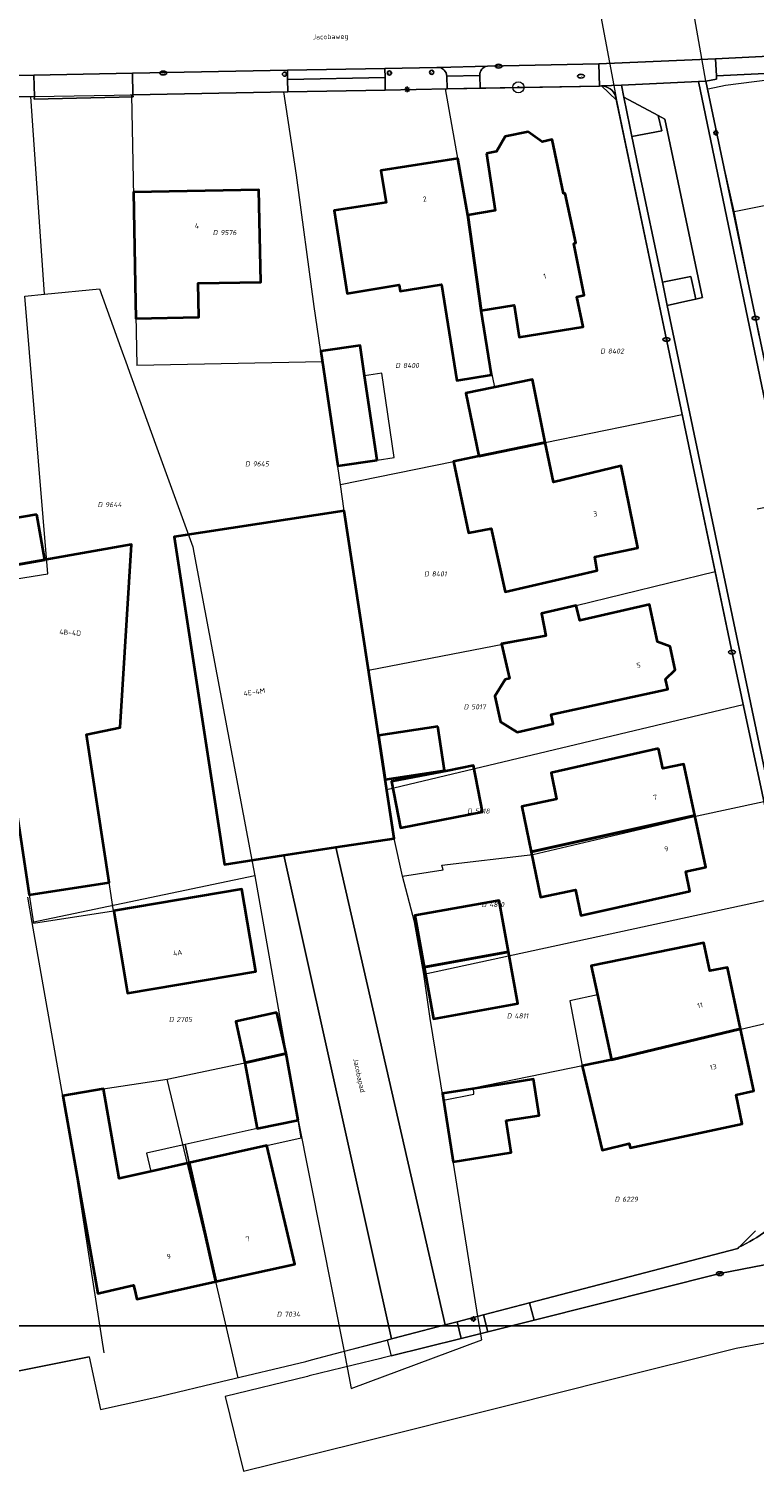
# Model space of a CAD drawing. Header units: metres. Extents: x 183765 to 187731, y 443805 to 446163.
# Tile 30 of 120: x 186649 to 186701, y 444155 to 444258. Entities that reach past the tile are written whole.
import ezdxf
from ezdxf.enums import TextEntityAlignment as Align

# ---------------------------------------------------------------- set-up
doc = ezdxf.new("R2010")
doc.units = ezdxf.units.M
doc.layers.get('0').update_dxf_attribs({"lineweight": 25})
for name, color, linetype, lineweight in [('B-WE-GR-BEPLANTING_CULTUUR_VASTE PLANTENVAK-GV', 90, 'Continuous', 18), ('B-WE-GR-BOOM-S', 253, 'Continuous', 25), ('B-WE-IE-MEUBILAIR-S', 7, 'Continuous', 25), ('B-WE-OG-BEBOUWING-GV', 7, 'Continuous', 35), ('B-WE-OG-BEBOUWING-T18', 10, 'Continuous', 18), ('B-WE-OG-BEBOUWING_LUIFEL-GV', 7, 'Continuous', 18), ('B-WE-OG-TERREIN_ERF-GV', 7, 'Continuous', 18), ('B-WE-OG-TOPOGRAFIE-T18', 10, 'Continuous', 18), ('B-WE-VH-GESLOTENVERHARDING_ASFALT-GV', 10, 'Continuous', 18), ('B-WE-VH-OPENVERHARDING_BETONSTRAATSTEEN-GV', 90, 'Continuous', 18), ('B-WE-VH-OPENVERHARDING_SIERBESTRATING-GV', 90, 'Continuous', 18), ('B-WE-VH-OPENVERHARDING_STRAATBAKSTEEN-GV', 90, 'Continuous', 18), ('B-WE-VH-OPENVERHARDING_TEGEL-GV', 90, 'Continuous', 18)]:
    doc.layers.add(name, color=color, linetype=linetype, lineweight=lineweight)
doc.layers.add('B-WE-KG-GRENS_PERCEEL-G', color=7, linetype='Continuous', lineweight=13, true_color=0xa55252)
doc.layers.add('B-WE-KG-GRENS_PERCEEL-S', color=7, linetype='Continuous', lineweight=25, true_color=0xa55252)
doc.styles.add('NLCS-ISO', font='NLCS-ISO.ttf')
doc.styles.add('NLCS-ISO-M200-T18', font='NLCS-ISO.ttf', dxfattribs={"height": 0.36})

# ---------------------------------------------------------------- blocks, each defined once
blk = doc.blocks.new('SIE-MEUBILAIR_PAAL_LICHTMAST-SO')
for points in [[(-0.62, 0), (-1, 0)], [(-0.71, 0.71), (-0.44, 0.44)], [(0, 1), (0, 0.62)], [(0.44, 0.44), (0.71, 0.71)], [(1, 0), (0.62, 0)], [(-0.71, -0.71), (-0.44, -0.44)], [(0, -0.62), (0, -1)], [(0.44, -0.44), (0.71, -0.71)]]:
    blk.add_lwpolyline(points)
blk.add_circle((0, 0), 0.5)
blk = doc.blocks.new('SIE-MEUBILAIR_PAAL_AFSLUITPAAL-SO')
blk.add_circle((0, 0), 0.75)
at = {"style": 'NLCS-ISO'}
blk.add_text('af', height=0.75, dxfattribs=at).set_placement((0, 0.05), align=Align.MIDDLE_CENTER)
blk = doc.blocks.new('SIE-MEUBILAIR_PUT_BRANDKRAAN-SO')
blk.add_ellipse((0, 0), major_axis=(1.25, 0), ratio=0.54)
at = {"style": 'NLCS-ISO'}
blk.add_text('bk', height=0.75, dxfattribs=at).set_placement((0.03, 0), align=Align.MIDDLE_CENTER)
blk = doc.blocks.new('SIE-MEUBILAIR_PUT_KOLK-SO')
blk.add_ellipse((0, 0), major_axis=(1.25, 0), ratio=0.54)
at = {"style": 'NLCS-ISO'}
blk.add_text('klk', height=0.75, dxfattribs=at).set_placement((0.03, 0), align=Align.MIDDLE_CENTER)
blk = doc.blocks.new('SGR-BOOM_GBKN-SO')
at = {"linetype": 'ByBlock', "lineweight": 18}
h = blk.add_hatch(color=0, dxfattribs=at)
h.dxf.hatch_style = 1
edge = h.paths.add_edge_path()
edge.add_arc((0, 0), 0.25, 0, 360)
at = {"color": 0, "linetype": 'ByBlock', "lineweight": 18}
for radius in [2, 0.25]:
    blk.add_circle((0, 0), radius, dxfattribs=at)
at = {"color": 0, "linetype": 'ByBlock', "lineweight": 18, "style": 'NLCS-ISO'}
blk.add_attdef('SOORT', (2.5, 0), '', height=1.5, dxfattribs=at)
blk = doc.blocks.new('SKG-PERCEELNUMMER-SO')
at = {"style": 'NLCS-ISO', "oblique": 10, "flags": 1}
for tag, p in [('GEMEENTECODE', (0, 2.55)), ('PERCEELGROOTTE', (0, -2.45))]:
    blk.add_attdef(tag, text='', height=1.8, dxfattribs=at).set_placement(p, align=Align.MIDDLE_CENTER)
at = {"style": 'NLCS-ISO', "oblique": 10}
blk.add_attdef('SECTIE', text='', height=1.8, dxfattribs=at).set_placement((-0.5, 0), align=Align.MIDDLE_RIGHT)
blk.add_attdef('PERCEELNUMMER', text='', height=1.8, dxfattribs=at).set_placement((0.5, 0), align=Align.MIDDLE_LEFT)

msp = doc.modelspace()

# ---------------------------------------------------------------- linework, layer by layer
msp.add_lwpolyline([(186049.481, 444796.829), (186901.387, 444796.829), (186901.387, 444165.242), (186049.481, 444165.242)], close=True)
at = {"layer": 'B-WE-GR-BEPLANTING_CULTUUR_VASTE PLANTENVAK-GV', "flags": 128}
for points in [[(186694.458, 444252.06), (186692.001, 444253.368), (186692.425, 444251.259), (186692.575, 444250.543), (186694.724, 444250.945)], [(186696.806, 444240.517), (186694.761, 444240.104), (186695.113, 444238.423), (186696.59, 444238.758), (186697.147, 444238.884)]]:
    msp.add_lwpolyline(points, close=True, dxfattribs=at)
at = {"layer": 'B-WE-KG-GRENS_PERCEEL-G', "flags": 128}
for points in [[(186697.873, 444254.511), (186696.738, 444261.056)], [(186690.028, 444260.819), (186691.27, 444254.212), (186691.468, 444253.147)], [(186697.99, 444253.953), (186698.039, 444253.961), (186699.291, 444254.243), (186706.951, 444255.208)], [(186658.303, 444253.577), (186661.158, 444253.63)], [(186661.158, 444253.63), (186667.617, 444253.749)], [(186667.617, 444253.749), (186679.209, 444253.963)], [(186670.373, 444234.46), (186669.798, 444238.353), (186668.51, 444247.768), (186667.617, 444253.749)], [(186679.209, 444253.963), (186680.74, 444253.991), (186690.245, 444254.166), (186690.395, 444254.173)], [(186681.589, 444227.619), (186680.67, 444232.142), (186682.738, 444232.563), (186682.353, 444234.421), (186681.764, 444238.079), (186680.77, 444245.157), (186680.114, 444248.858), (186679.209, 444253.963)], [(186690.395, 444254.173), (186691.468, 444253.147)], [(186697.99, 444253.953), (186697.873, 444254.511)], [(186699.907, 444245.159), (186698.942, 444249.42), (186697.99, 444253.953)], [(186642.53, 444253.295), (186649.473, 444253.42)], [(186649.473, 444253.42), (186649.71, 444253.424)], [(186650.455, 444239.241), (186649.473, 444253.42)], [(186649.71, 444253.424), (186655.44, 444253.526)], [(186655.44, 444253.526), (186656.586, 444253.546)], [(186656.586, 444253.546), (186656.695, 444253.548)], [(186656.695, 444253.548), (186658.303, 444253.577)], [(186656.695, 444253.548), (186657.076, 444234.13)], [(186691.468, 444253.147), (186691.877, 444251.194), (186696.184, 444230.617)], [(186699.907, 444245.159), (186712.842, 444247.748), (186719.863, 444248.553), (186722.076, 444249.006), (186725.508, 444249.597)], [(186701.708, 444236.245), (186699.907, 444245.159)], [(186645.438, 444218.345), (186650.686, 444219.175), (186649.047, 444239.102), (186650.455, 444239.241)], [(186650.455, 444239.241), (186654.392, 444239.63), (186655.934, 444235.363)], [(186655.934, 444235.363), (186656.384, 444234.116)], [(186656.384, 444234.116), (186656.43, 444233.99)], [(186656.43, 444233.99), (186658.418, 444228.487)], [(186670.383, 444234.395), (186657.076, 444234.13)], [(186670.383, 444234.395), (186670.373, 444234.46)], [(186670.99, 444230.281), (186670.383, 444234.395)], [(186671.684, 444225.583), (186670.99, 444230.281)], [(186681.589, 444227.619), (186686.352, 444228.597), (186696.184, 444230.617)], [(186696.184, 444230.617), (186698.545, 444219.338)], [(186658.418, 444228.487), (186661.083, 444221.113), (186661.158, 444220.717)], [(186671.684, 444225.583), (186679.772, 444227.245), (186681.589, 444227.619)], [(186672.064, 444222.825), (186671.929, 444223.709), (186671.684, 444225.583)], [(186673.681, 444212.273), (186672.064, 444222.825)], [(186661.158, 444220.717), (186665.249, 444199.02)], [(186673.681, 444212.273), (186686.392, 444214.729), (186686.097, 444216.332), (186688.585, 444216.91), (186698.545, 444219.338)], [(186698.545, 444219.338), (186699.692, 444213.858), (186700.558, 444209.807)], [(186674.995, 444203.699), (186673.681, 444212.273)], [(186674.995, 444203.699), (186700.558, 444209.807)], [(186700.558, 444209.807), (186702.043, 444202.86)], [(186675.345, 444201.417), (186674.995, 444203.699)], [(186676.122, 444197.492), (186679.036, 444197.94), (186678.939, 444198.293), (186685.472, 444199.057), (186697.261, 444201.827), (186702.043, 444202.86)], [(186676.122, 444197.492), (186675.53, 444200.206), (186675.345, 444201.417)], [(186653.665, 444163.004), (186629.424, 444158.164), (186629.319, 444158.511), (186621.373, 444198.89), (186597.615, 444198.226)], [(186665.249, 444199.02), (186665.531, 444197.527)], [(186665.531, 444197.527), (186649.567, 444194.174)], [(186665.531, 444197.527), (186667.773, 444184.762)], [(186677.66, 444190.458), (186676.976, 444194.221), (186676.122, 444197.492)], [(186649.567, 444194.174), (186649.254, 444195.98)], [(186677.66, 444190.458), (186703.495, 444196.066)], [(186651.769, 444181.71), (186649.567, 444194.174)], [(186679.068, 444181.421), (186678.114, 444187.291), (186677.66, 444190.458)], [(186679.068, 444181.421), (186681.238, 444181.854), (186681.218, 444182.307), (186691.129, 444184.333), (186700.378, 444186.524), (186705.291, 444187.664)], [(186659.246, 444182.943), (186664.815, 444184.112), (186667.773, 444184.762)], [(186667.773, 444184.762), (186668.637, 444179.994), (186671.933, 444163.407)], [(186651.769, 444181.71), (186654.662, 444182.229), (186659.246, 444182.943)], [(186664.331, 444161.512), (186662.732, 444168.409), (186659.246, 444182.943)], [(186654.736, 444163.299), (186652.592, 444177.002), (186651.769, 444181.71)], [(186681.531, 444165.914), (186679.068, 444181.421)], [(186701.44, 444172.053), (186701.141, 444171.758), (186700.161, 444170.776)], [(186700.161, 444170.776), (186698.027, 444170.222), (186689.367, 444167.96), (186681.531, 444165.914)], [(186671.933, 444163.407), (186672.436, 444160.744), (186681.821, 444164.225), (186681.531, 444165.914)], [(186681.531, 444165.914), (186671.933, 444163.407)]]:
    msp.add_lwpolyline(points, dxfattribs=at)
at = {"layer": 'B-WE-OG-BEBOUWING-GV', "flags": 128}
for points in [[(186682.153, 444249.335), (186682.777, 444245.244), (186680.816, 444244.897), (186681.764, 444238.079), (186684.131, 444238.46), (186684.493, 444236.16), (186689.09, 444236.885), (186688.628, 444239.038), (186689.142, 444239.174), (186688.405, 444242.872), (186688.56, 444242.922), (186687.776, 444246.468), (186687.672, 444246.45), (186686.851, 444250.334), (186686.129, 444250.175), (186685.127, 444250.895), (186683.489, 444250.541), (186682.855, 444249.484)], [(186681.764, 444238.079), (186680.816, 444244.897), (186680.094, 444248.971), (186674.571, 444248.11), (186674.955, 444245.821), (186671.222, 444245.25), (186672.15, 444239.292), (186675.895, 444239.905), (186675.964, 444239.457), (186678.922, 444239.933), (186680.03, 444233.049), (186682.509, 444233.45)], [(186656.962, 444239.93), (186657.01, 444237.496), (186661.53, 444237.585), (186661.482, 444240.019), (186665.957, 444240.108), (186665.827, 444246.73), (186656.832, 444246.553)], [(186674.297, 444227.34), (186673.399, 444233.392), (186673.077, 444235.558), (186670.267, 444235.141), (186671.487, 444226.923)], [(186681.589, 444227.618), (186686.352, 444228.597), (186685.455, 444233.115), (186680.67, 444232.142)], [(186686.352, 444228.597), (186681.589, 444227.618), (186679.772, 444227.245), (186680.854, 444222.11), (186682.493, 444222.435), (186683.477, 444217.899), (186690.088, 444219.429), (186689.926, 444220.407), (186692.996, 444221.041), (186691.803, 444226.915), (186686.951, 444225.759)], [(186674.401, 444207.575), (186671.929, 444223.709), (186659.749, 444221.843), (186663.35, 444198.34), (186667.602, 444198.991), (186671.347, 444199.565), (186675.53, 444200.206), (186674.883, 444204.431)], [(186649.901, 444223.445), (186645.265, 444222.636), (186645.833, 444219.378), (186650.469, 444220.186)], [(186640.05, 444218.962), (186635.37, 444218.626), (186636.519, 444211.534), (186646.946, 444212.043), (186647.687, 444207.157), (186648.291, 444203.175), (186649.354, 444196.165), (186655.079, 444197.033), (186653.468, 444207.653), (186655.872, 444208.16), (186656.7, 444221.273), (186650.469, 444220.186), (186645.833, 444219.378), (186644.367, 444219.273)], [(186685.892, 444214.647), (186683.234, 444214.162), (186683.805, 444211.67), (186683.488, 444211.597), (186682.736, 444210.399), (186683.154, 444208.574), (186684.351, 444207.823), (186686.937, 444208.414), (186686.785, 444209.078), (186695.15, 444210.913), (186694.985, 444211.636), (186695.671, 444212.305), (186695.32, 444213.977), (186694.401, 444214.299), (186693.824, 444216.971), (186688.828, 444215.821), (186688.585, 444216.91), (186686.097, 444216.332), (186686.392, 444214.729)], [(186678.663, 444208.228), (186674.401, 444207.575), (186674.883, 444204.431), (186679.145, 444205.084)], [(186694.49, 444206.645), (186686.774, 444204.906), (186687.16, 444203.018), (186684.692, 444202.49), (186685.355, 444199.237), (186697.091, 444201.833), (186696.298, 444205.527), (186694.797, 444205.21)], [(186679.343, 444205.057), (186675.341, 444204.274), (186675.988, 444200.966), (186681.855, 444202.114), (186681.208, 444205.422)], [(186697.091, 444201.833), (186685.355, 444199.237), (186686.018, 444195.985), (186688.521, 444196.523), (186688.912, 444194.664), (186696.723, 444196.407), (186696.44, 444197.82), (186697.883, 444198.139)], [(186655.412, 444195.002), (186656.414, 444189.103), (186665.595, 444190.662), (186664.593, 444196.561)], [(186683.722, 444192.06), (186683.053, 444195.758), (186677.007, 444194.664), (186677.675, 444190.966)], [(186690.107, 444188.983), (186691.099, 444184.326), (186700.372, 444186.554), (186699.433, 444190.95), (186698.164, 444190.71), (186697.742, 444192.723), (186689.664, 444191.062)], [(186683.722, 444192.06), (186677.675, 444190.966), (186678.344, 444187.269), (186684.391, 444188.362)], [(186667.123, 444187.72), (186664.165, 444187.07), (186664.815, 444184.112), (186667.773, 444184.762)], [(186700.372, 444186.554), (186691.099, 444184.326), (186689.006, 444183.899), (186690.44, 444177.85), (186692.38, 444178.31), (186692.447, 444177.995), (186700.476, 444179.725), (186700.043, 444181.81), (186701.324, 444182.098)], [(186668.637, 444179.994), (186667.773, 444184.762), (186664.815, 444184.112), (186665.71, 444179.401)], [(186662.732, 444168.409), (186660.824, 444176.922), (186658.071, 444176.305), (186655.803, 444175.797), (186654.689, 444182.227), (186651.777, 444181.725), (186654.278, 444167.562), (186654.473, 444167.607), (186656.84, 444168.156), (186656.922, 444167.806), (186657.073, 444167.153)], [(186683.561, 444179.964), (186685.929, 444180.336), (186685.523, 444182.921), (186683.155, 444182.549), (186678.994, 444181.895), (186679.764, 444176.996), (186683.922, 444177.67)], [(186660.824, 444176.922), (186662.732, 444168.409), (186668.391, 444169.665), (186666.403, 444178.172)]]:
    msp.add_lwpolyline(points, close=True, dxfattribs=at)
at = {"layer": 'B-WE-OG-BEBOUWING_LUIFEL-GV', "flags": 128}
for points in [[(186673.399, 444233.392), (186674.297, 444227.34), (186675.528, 444227.523), (186674.63, 444233.575)], [(186649.354, 444196.165), (186649.662, 444194.13), (186655.387, 444194.998), (186655.079, 444197.033)], [(186689.006, 444183.899), (186691.099, 444184.326), (186690.107, 444188.983), (186688.111, 444188.557)], [(186668.637, 444179.994), (186665.71, 444179.401), (186660.529, 444178.24), (186660.824, 444176.922), (186666.403, 444178.172), (186668.867, 444178.724)], [(186657.776, 444177.623), (186658.071, 444176.305), (186660.824, 444176.922), (186660.529, 444178.24)]]:
    msp.add_lwpolyline(points, close=True, dxfattribs=at)
at = {"layer": 'B-WE-OG-TERREIN_ERF-GV', "flags": 128}
for points in [[(186741.123, 444256.691), (186740.02, 444256.611), (186739.949, 444256.901), (186728.306, 444256.339), (186720.501, 444255.962), (186698.631, 444254.905), (186698.644, 444254.662), (186697.873, 444254.511), (186714.029, 444177.554)], [(186690.402, 444254.173), (186690.245, 444254.166), (186681.686, 444254.008), (186679.321, 444253.965), (186674.891, 444253.883), (186667.9, 444253.754), (186656.789, 444253.549), (186656.809, 444253.392), (186649.721, 444253.232), (186649.722, 444253.424), (186633.759, 444253.138)], [(186707.104, 444179.184), (186699.692, 444213.858), (186691.405, 444253.45)], [(186667.602, 444198.991), (186663.35, 444198.34), (186659.749, 444221.843), (186671.929, 444223.709), (186674.401, 444207.575), (186678.663, 444208.228), (186679.145, 444205.084), (186674.883, 444204.431), (186675.53, 444200.206), (186671.347, 444199.565), (186679.18, 444165.299), (186680.037, 444165.524), (186681.939, 444166.02), (186685.235, 444166.881), (186700.166, 444170.781), (186700.234, 444170.87)], [(186629.424, 444158.164), (186653.665, 444163.004), (186654.457, 444159.226), (186656.093, 444159.594), (186658.586, 444160.156), (186658.758, 444160.197), (186663.142, 444161.245), (186669.189, 444162.69), (186669.589, 444162.795), (186671.781, 444163.367), (186675.023, 444164.214), (186675.333, 444164.295), (186667.602, 444198.991)]]:
    msp.add_lwpolyline(points, dxfattribs=at)
at = {"layer": 'B-WE-OG-TERREIN_ERF-GV'}
for points in [[(186691.405, 444253.45, 0.3079671), (186690.402, 444254.173)], [(186700.234, 444170.87, 0.0464808), (186702.258, 444172.072)]]:
    msp.add_lwpolyline(points, format="xyb", dxfattribs=at)
at = {"layer": 'B-WE-OG-TERREIN_ERF-GV', "flags": 128}
for points in [[(186680.816, 444244.897), (186682.777, 444245.244), (186682.153, 444249.335), (186682.855, 444249.484), (186683.489, 444250.541), (186685.127, 444250.895), (186686.129, 444250.175), (186686.851, 444250.334), (186687.672, 444246.45), (186687.776, 444246.468), (186688.56, 444242.922), (186688.405, 444242.872), (186689.142, 444239.174), (186688.628, 444239.038), (186689.09, 444236.885), (186684.493, 444236.16), (186684.131, 444238.46), (186681.764, 444238.079), (186682.509, 444233.45), (186680.03, 444233.049), (186678.922, 444239.933), (186675.964, 444239.457), (186675.895, 444239.905), (186672.15, 444239.292), (186671.222, 444245.25), (186674.955, 444245.821), (186674.571, 444248.11), (186680.094, 444248.971)], [(186656.832, 444246.553), (186665.827, 444246.73), (186665.957, 444240.108), (186661.482, 444240.019), (186661.53, 444237.585), (186657.01, 444237.496), (186656.962, 444239.93)], [(186673.399, 444233.392), (186674.297, 444227.34), (186671.487, 444226.923), (186670.267, 444235.141), (186673.077, 444235.558)], [(186686.352, 444228.597), (186686.951, 444225.759), (186691.803, 444226.915), (186692.996, 444221.041), (186689.926, 444220.407), (186690.088, 444219.429), (186683.477, 444217.899), (186682.493, 444222.435), (186680.854, 444222.11), (186679.772, 444227.245), (186681.589, 444227.618), (186680.67, 444232.142), (186685.455, 444233.115)], [(186655.079, 444197.033), (186649.354, 444196.165), (186648.291, 444203.175), (186645.19, 444202.704), (186644.873, 444204.799), (186646.052, 444204.978), (186645.765, 444206.865), (186647.687, 444207.157), (186646.946, 444212.043), (186636.519, 444211.534), (186635.37, 444218.626), (186634.613, 444223.301), (186635.032, 444223.331), (186639.712, 444223.667), (186639.859, 444221.629), (186644.175, 444221.939), (186644.367, 444219.273), (186645.833, 444219.378), (186645.265, 444222.636), (186649.901, 444223.445), (186650.469, 444220.186), (186656.7, 444221.273), (186655.872, 444208.16), (186653.468, 444207.653)], [(186682.736, 444210.399), (186683.488, 444211.597), (186683.805, 444211.67), (186683.234, 444214.162), (186685.892, 444214.647), (186686.392, 444214.729), (186686.097, 444216.332), (186688.585, 444216.91), (186688.828, 444215.821), (186693.824, 444216.971), (186694.401, 444214.299), (186695.32, 444213.977), (186695.671, 444212.305), (186694.985, 444211.636), (186695.15, 444210.913), (186686.785, 444209.078), (186686.937, 444208.414), (186684.351, 444207.823), (186683.154, 444208.574)], [(186697.091, 444201.833), (186697.883, 444198.139), (186696.44, 444197.82), (186696.723, 444196.407), (186688.912, 444194.664), (186688.521, 444196.523), (186686.018, 444195.985), (186685.355, 444199.237), (186684.692, 444202.49), (186687.16, 444203.018), (186686.774, 444204.906), (186694.49, 444206.645), (186694.797, 444205.21), (186696.298, 444205.527)], [(186675.988, 444200.966), (186675.341, 444204.274), (186679.343, 444205.057), (186681.208, 444205.422), (186681.855, 444202.114)], [(186664.593, 444196.561), (186665.595, 444190.662), (186656.414, 444189.103), (186655.412, 444195.002)], [(186677.675, 444190.966), (186677.007, 444194.664), (186683.053, 444195.758), (186683.722, 444192.06), (186684.391, 444188.362), (186678.344, 444187.269)], [(186689.006, 444183.899), (186691.099, 444184.326), (186690.107, 444188.983), (186689.664, 444191.062), (186697.742, 444192.723), (186698.164, 444190.71), (186699.433, 444190.95), (186700.372, 444186.554), (186701.324, 444182.098), (186700.043, 444181.81), (186700.476, 444179.725), (186692.447, 444177.995), (186692.38, 444178.31), (186690.44, 444177.85)], [(186664.815, 444184.112), (186664.165, 444187.07), (186667.123, 444187.72), (186667.773, 444184.762), (186668.637, 444179.994), (186665.71, 444179.401)], [(186658.071, 444176.305), (186660.824, 444176.922), (186666.403, 444178.172), (186668.391, 444169.665), (186662.732, 444168.409), (186657.073, 444167.153), (186656.922, 444167.806), (186656.84, 444168.156), (186654.473, 444167.607), (186654.278, 444167.562), (186651.777, 444181.725), (186654.689, 444182.227), (186655.803, 444175.797)], [(186683.155, 444182.549), (186685.523, 444182.921), (186685.929, 444180.336), (186683.561, 444179.964), (186683.922, 444177.67), (186679.764, 444176.996), (186678.994, 444181.895)]]:
    msp.add_lwpolyline(points, close=True, dxfattribs=at)
at = {"layer": 'B-WE-VH-GESLOTENVERHARDING_ASFALT-GV', "flags": 128}
for points in [[(186648.159, 444259.902), (186648.304, 444254.924), (186649.693, 444254.951), (186656.759, 444255.087), (186667.872, 444255.301), (186674.862, 444255.436), (186678.579, 444255.507), (186678.695, 444255.51), (186682.214, 444255.585), (186690.209, 444255.756), (186698.568, 444256.118), (186720.001, 444257.186), (186728.793, 444257.624), (186741.462, 444258.256)], [(186706.151, 444170.408), (186698.878, 444168.984), (186685.557, 444165.647), (186682.24, 444164.818), (186680.333, 444164.342), (186675.304, 444163.086), (186674.633, 444162.918), (186674.58, 444162.905), (186672.58, 444162.415), (186669.421, 444161.641), (186669.306, 444161.613), (186663.406, 444160.168), (186664.721, 444154.815), (186672.66, 444156.764), (186683.726, 444159.543), (186690.855, 444161.333), (186700.057, 444163.644), (186708.172, 444165.135), (186716.469, 444166.372), (186731.733, 444168.469)]]:
    msp.add_lwpolyline(points, dxfattribs=at)
at = {"layer": 'B-WE-VH-OPENVERHARDING_BETONSTRAATSTEEN-GV', "flags": 128}
msp.add_lwpolyline([(186674.862, 444255.436), (186667.872, 444255.301), (186667.884, 444254.65), (186674.874, 444254.779)], close=True, dxfattribs=at)
for points in [[(186682.214, 444255.585), (186678.695, 444255.51)], [(186679.304, 444254.885), (186681.669, 444254.924)]]:
    msp.add_lwpolyline(points, dxfattribs=at)
at = {"layer": 'B-WE-VH-OPENVERHARDING_BETONSTRAATSTEEN-GV'}
for points in [[(186678.695, 444255.51, -0.3822178), (186679.304, 444254.885)], [(186681.669, 444254.924, -0.4272718), (186682.214, 444255.585)]]:
    msp.add_lwpolyline(points, format="xyb", dxfattribs=at)
at = {"layer": 'B-WE-VH-OPENVERHARDING_SIERBESTRATING-GV', "flags": 128}
msp.add_lwpolyline([(186701.557, 444223.835), (186703.637, 444224.245), (186697.348, 444254.487), (186691.826, 444254.237), (186692.001, 444253.368), (186694.458, 444252.06), (186694.939, 444251.804), (186697.62, 444239.064), (186697.636, 444238.995), (186697.147, 444238.884), (186696.59, 444238.758), (186695.113, 444238.423), (186705.356, 444189.552), (186705.541, 444189.591), (186707.445, 444189.998), (186707.977, 444190.112), (186708.112, 444189.48), (186709.176, 444183.974), (186710.598, 444177.266), (186708.434, 444176.847), (186708.486, 444176.58), (186709.092, 444173.142), (186716.486, 444174.106), (186716.204, 444175.432)], dxfattribs=at)
msp.add_lwpolyline([(186694.939, 444251.804), (186694.458, 444252.06), (186694.724, 444250.945), (186692.575, 444250.543), (186693.028, 444248.374), (186694.761, 444240.104), (186696.806, 444240.517), (186697.147, 444238.884), (186697.636, 444238.995), (186697.62, 444239.064)], close=True, dxfattribs=at)
at = {"layer": 'B-WE-VH-OPENVERHARDING_STRAATBAKSTEEN-GV', "flags": 128}
for points in [[(186695.113, 444238.423), (186694.761, 444240.104), (186693.028, 444248.374), (186692.575, 444250.543), (186692.425, 444251.259), (186692.001, 444253.368), (186691.826, 444254.237), (186690.402, 444254.173)], [(186691.405, 444253.45), (186699.692, 444213.858), (186707.104, 444179.184), (186707.517, 444179.241), (186705.356, 444189.552), (186695.113, 444238.423)]]:
    msp.add_lwpolyline(points, dxfattribs=at)
at = {"layer": 'B-WE-VH-OPENVERHARDING_STRAATBAKSTEEN-GV'}
msp.add_lwpolyline([(186690.402, 444254.173, -0.3079671), (186691.405, 444253.45)], format="xyb", dxfattribs=at)
at = {"layer": 'B-WE-VH-OPENVERHARDING_STRAATBAKSTEEN-GV', "flags": 128}
for points in [[(186697.873, 444254.511), (186697.348, 444254.487), (186703.637, 444224.245), (186703.976, 444222.632), (186708.404, 444201.595), (186708.755, 444199.931), (186713.501, 444177.383), (186714.029, 444177.554)], [(186671.347, 444199.565), (186667.602, 444198.991), (186675.333, 444164.295), (186679.18, 444165.299)]]:
    msp.add_lwpolyline(points, close=True, dxfattribs=at)
at = {"layer": 'B-WE-VH-OPENVERHARDING_TEGEL-GV', "flags": 128}
for points in [[(186720.001, 444257.186), (186698.568, 444256.118), (186698.631, 444254.905), (186720.501, 444255.962), (186720.467, 444256.656)], [(186681.669, 444254.924), (186681.686, 444254.008), (186690.245, 444254.166), (186690.209, 444255.756)], [(186690.209, 444255.756), (186682.214, 444255.585)], [(186678.695, 444255.51), (186678.579, 444255.507), (186674.862, 444255.436), (186674.874, 444254.779), (186674.891, 444253.883), (186679.321, 444253.965), (186679.304, 444254.885)], [(186700.234, 444170.87), (186700.166, 444170.781), (186685.235, 444166.881), (186685.557, 444165.647), (186698.878, 444168.984), (186706.151, 444170.408)]]:
    msp.add_lwpolyline(points, dxfattribs=at)
for points in [[(186698.631, 444254.905), (186698.568, 444256.118), (186690.209, 444255.756), (186690.245, 444254.166), (186690.402, 444254.173), (186691.826, 444254.237), (186697.348, 444254.487), (186697.873, 444254.511), (186698.644, 444254.662)], [(186649.693, 444254.951), (186648.304, 444254.924), (186643.525, 444254.834), (186633.732, 444254.648), (186633.743, 444254.023), (186633.759, 444253.138), (186649.722, 444253.424)], [(186656.759, 444255.087), (186649.693, 444254.951), (186649.722, 444253.424), (186649.721, 444253.232), (186656.809, 444253.392), (186656.789, 444253.549)], [(186667.884, 444254.65), (186667.872, 444255.301), (186656.759, 444255.087), (186656.789, 444253.549), (186667.9, 444253.754)], [(186674.874, 444254.779), (186667.884, 444254.65), (186667.9, 444253.754), (186674.891, 444253.883)], [(186681.669, 444254.924), (186679.304, 444254.885), (186679.321, 444253.965), (186681.686, 444254.008)], [(186685.235, 444166.881), (186681.939, 444166.02), (186682.24, 444164.818), (186685.557, 444165.647)], [(186681.939, 444166.02), (186680.037, 444165.524), (186680.333, 444164.342), (186682.24, 444164.818)], [(186680.333, 444164.342), (186680.037, 444165.524), (186679.18, 444165.299), (186675.333, 444164.295), (186675.023, 444164.214), (186675.304, 444163.086)]]:
    msp.add_lwpolyline(points, close=True, dxfattribs=at)
at = {"layer": 'B-WE-VH-OPENVERHARDING_TEGEL-GV'}
for points in [[(186679.304, 444254.885, 0.3822178), (186678.695, 444255.51)], [(186682.214, 444255.585, 0.4272718), (186681.669, 444254.924)], [(186702.258, 444172.072, -0.0464808), (186700.234, 444170.87)]]:
    msp.add_lwpolyline(points, format="xyb", dxfattribs=at)

# ---------------------------------------------------------------- block references
at = {"layer": 'B-WE-GR-BOOM-S', "xscale": 0.2, "yscale": 0.2, "zscale": 0.2}
msp.add_blockref('SGR-BOOM_GBKN-SO', (186684.439, 444254.08), dxfattribs=at)
at = {"layer": 'B-WE-IE-MEUBILAIR-S', "xscale": 0.2, "yscale": 0.2, "zscale": 0.2}
for name, p in [('SIE-MEUBILAIR_PUT_KOLK-SO', (186683.015, 444255.595)), ('SIE-MEUBILAIR_PUT_KOLK-SO', (186658.97, 444255.102)), ('SIE-MEUBILAIR_PAAL_AFSLUITPAAL-SO', (186667.663, 444255.02)), ('SIE-MEUBILAIR_PAAL_AFSLUITPAAL-SO', (186675.187, 444255.108)), ('SIE-MEUBILAIR_PAAL_AFSLUITPAAL-SO', (186678.216, 444255.148)), ('SIE-MEUBILAIR_PUT_BRANDKRAAN-SO', (186688.917, 444254.877)), ('SIE-MEUBILAIR_PAAL_LICHTMAST-SO', (186676.465, 444253.931)), ('SIE-MEUBILAIR_PAAL_LICHTMAST-SO', (186698.593, 444250.816)), ('SIE-MEUBILAIR_PUT_KOLK-SO', (186701.439, 444237.523)), ('SIE-MEUBILAIR_PUT_KOLK-SO', (186695.053, 444235.994)), ('SIE-MEUBILAIR_PUT_KOLK-SO', (186699.756, 444213.561)), ('SIE-MEUBILAIR_PUT_KOLK-SO', (186698.878, 444168.984)), ('SIE-MEUBILAIR_PAAL_LICHTMAST-SO', (186681.203, 444165.728))]:
    msp.add_blockref(name, p, dxfattribs=at)
at = {"layer": 'B-WE-KG-GRENS_PERCEEL-S', "xscale": 0.2, "yscale": 0.2, "zscale": 0.2}
for p, values in [((186662.963, 444243.66), {'PERCEELNUMMER': '9576', 'SECTIE': 'D'}), ((186690.752, 444235.16), {'PERCEELNUMMER': '8402', 'SECTIE': 'D'}), ((186676.058, 444234.129), {'PERCEELNUMMER': '8400', 'SECTIE': 'D'}), ((186665.28, 444227.066), {'PERCEELNUMMER': '9645', 'SECTIE': 'D'}), ((186654.705, 444224.142), {'PERCEELNUMMER': '9644', 'SECTIE': 'D'}), ((186678.121, 444219.178), {'PERCEELNUMMER': '8401', 'SECTIE': 'D'}), ((186680.956, 444209.639), {'PERCEELNUMMER': '5017', 'SECTIE': 'D'}), ((186681.214, 444202.163), {'PERCEELNUMMER': '5018', 'SECTIE': 'D'}), ((186682.245, 444195.461), {'PERCEELNUMMER': '4810', 'SECTIE': 'D'}), ((186659.818, 444187.212), {'PERCEELNUMMER': '2705', 'SECTIE': 'D'}), ((186684.05, 444187.47), {'PERCEELNUMMER': '4811', 'SECTIE': 'D'}), ((186691.783, 444174.322), {'PERCEELNUMMER': '6229', 'SECTIE': 'D'}), ((186667.551, 444166.073), {'PERCEELNUMMER': '7034', 'SECTIE': 'D'})]:
    msp.add_blockref('SKG-PERCEELNUMMER-SO', p, dxfattribs=at).add_auto_attribs(values)

# ---------------------------------------------------------------- texts
at = {"layer": 'B-WE-OG-BEBOUWING-T18', "style": 'NLCS-ISO-M200-T18'}
for s, rotation, p in [('2', 8.9, (186677.718, 444246.07)), ('4', 1.1, (186661.379, 444244.142)), ('1', 11.3, (186686.322, 444240.534)), ('3', 11.5, (186689.95, 444223.48)), ('4B-4D', 356.4, (186652.294, 444214.969)), ('5', 11.9, (186693.049, 444212.627)), ('4E-4M', 8.7, (186665.503, 444210.697)), ('7', 12.1, (186694.25, 444203.156)), ('9', 12.1, (186695.042, 444199.462)), ('4A', 9.6, (186660, 444192)), ('11', 12, (186697.458, 444188.23)), ('13', 12, (186698.403, 444183.804)), ('7', 12.5, (186665.02, 444171.478)), ('9', 12.5, (186659.361, 444170.222))]:
    msp.add_text(s, height=0.36, rotation=rotation, dxfattribs=at).set_placement(p, align=Align.MIDDLE)
at = {"layer": 'B-WE-OG-TOPOGRAFIE-T18', "style": 'NLCS-ISO-M200-T18'}
for s, rotation, p in [('Jacobaweg', 1.1, (186670.968, 444257.66)), ('Jacobapad', 282.5, (186672.968, 444183.188))]:
    msp.add_text(s, height=0.36, rotation=rotation, dxfattribs=at).set_placement(p, align=Align.MIDDLE)

doc.saveas('drawing.dxf')
